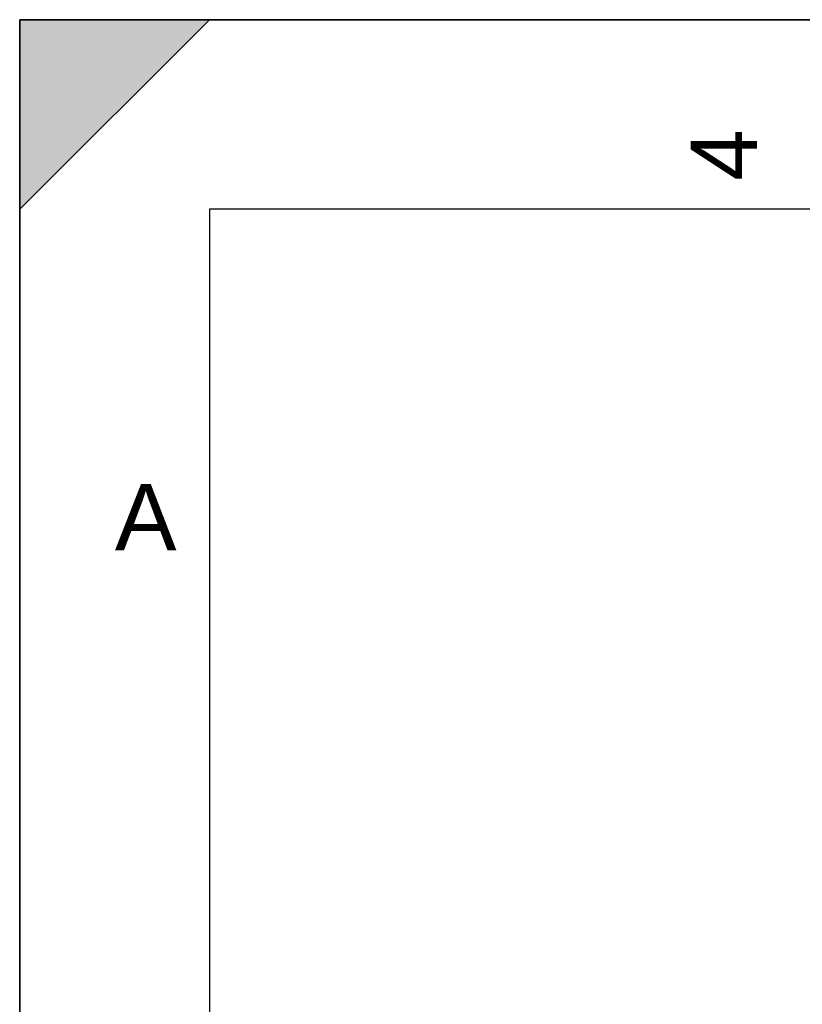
# Model space of a CAD drawing. Header units: millimetres. Extents: x 0 to 297, y 0 to 210.
# Tile 15 of 34: x 0 to 41, y 158 to 210. Entities that reach past the tile are written whole.
import ezdxf

# ---------------------------------------------------------------- set-up
doc = ezdxf.new("R2010")
doc.units = ezdxf.units.MM
doc.header["$LTSCALE"] = 16.335
doc.layers.get('0').update_dxf_attribs({"linetype": 'CONTINUOUS'})
doc.styles.add('TEXTSTYLE_2', font='arial.ttf')

# ---------------------------------------------------------------- blocks, each defined once
blk = doc.blocks.new('MARGEA4_BL0', base_point=(148.514, 105.014))
at = {"color": 7, "linetype": 'Continuous'}
for p, q in [((297.014, 210.014), (0.014, 210.014)), ((0.014, 0.014), (0.014, 210.014)), ((0.014, 200.014), (10.014, 210.014)), ((10.014, 210.014), (0.014, 210.014)), ((0.014, 210.014), (0.014, 200.014)), ((0.014, 0.014), (0.014, 210.014)), ((0.014, 210.014), (0.014, 0.014)), ((0.014, 200.014), (10.014, 210.014)), ((287.014, 200.014), (10.014, 200.014)), ((10.014, 200.014), (10.014, 10.014))]:
    blk.add_line(p, q, dxfattribs=at)
blk.add_solid([(0.014, 200.014), (10.014, 210.014), (0.014, 210.014)], dxfattribs=at)
at = {"color": 5, "linetype": 'Continuous', "style": 'TEXTSTYLE_2', "oblique": 0}
blk.add_text('4', height=3.5, rotation=90, dxfattribs=at).set_placement((38.889, 201.514))
blk.add_text('A', height=3.5, dxfattribs=at).set_placement((5.014, 182.014))

msp = doc.modelspace()

# ---------------------------------------------------------------- linework, layer by layer
at = {"color": 7, "linetype": 'Continuous'}
for p, q in [((0, 0), (0, 210)), ((0, 210), (297, 210))]:
    msp.add_line(p, q, dxfattribs=at)

# ---------------------------------------------------------------- block references
at = {"color": 2, "linetype": 'Continuous'}
msp.add_blockref('MARGEA4_BL0', (148.514, 105.014), dxfattribs=at)

doc.saveas('drawing.dxf')
